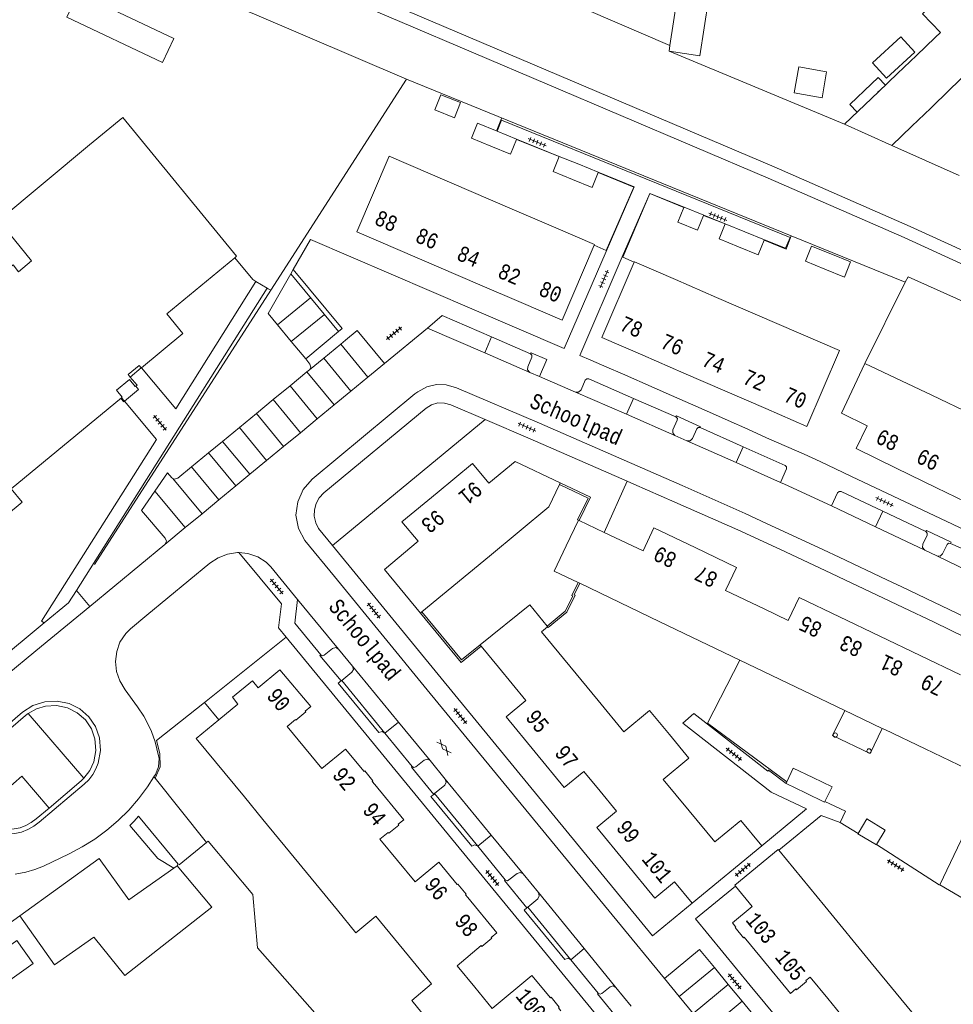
# Model space of a CAD drawing. Header units: metres. Extents: x 196790 to 198335, y 354523 to 356036.
# Tile 66 of 105: x 197660 to 197769, y 354958 to 355073. Entities that reach past the tile are written whole.
import ezdxf

# ---------------------------------------------------------------- set-up
doc = ezdxf.new("R2010")
doc.units = ezdxf.units.M
for name, pattern in [('DGN Style 1', [1.160006, 0.00193, -1.158076]), ('DGN Style 2', [186.027128, 111.616277, -74.410851]), ('DGN Style 3', [260.437979, 186.027128, -74.410851])]:
    doc.linetypes.add(name, pattern=pattern)
for name, color, linetype, lineweight in [('afdak', 252, 'DGN Style 2', 18), ('bij- of bedrijfsgebouw', 252, 'Continuous', 18), ('cultuurscheiding', 252, 'Continuous', 18), ('functiescheiding', 252, 'Continuous', 18), ('heg of haag', 252, 'Continuous', 18), ('hoofdgebouw', 252, 'Continuous', 18), ('huisnummer BAG', 252, 'Continuous', 18), ('kant asfaltverharding', 252, 'Continuous', 18), ('kant klinkerverharding', 252, 'Continuous', 18), ('kant muur (extern)', 252, 'Continuous', 18), ('kant tegelverharding', 252, 'Continuous', 18), ('molgoot', 252, 'DGN Style 3', 18), ('raster', 252, 'Continuous', 18), ('schutting', 252, 'Continuous', 18), ('spoorrail', 252, 'Continuous', 18), ('steunpilaar gebouw', 252, 'Continuous', 18), ('straatnaam', 252, 'Continuous', 18), ('T22_berm', 252, 'DGN Style 2', 18), ('T22_erfafsluiter', 252, 'DGN Style 2', 18), ('tuinhuis', 252, 'DGN Style 2', 18), ('tussenmuur WOZ', 252, 'DGN Style 1', 18), ('verh asfaltsymbool', 2, 'Continuous', 0), ('verh tegelsymbool', 2, 'Continuous', 0), ('zwembad', 252, 'DGN Style 2', 18)]:
    doc.layers.add(name, color=color, linetype=linetype, lineweight=lineweight)
doc.styles.add('Style-Courier New', font='cour.ttf')

# ---------------------------------------------------------------- blocks, each defined once
blk = doc.blocks.new('S505')
at = {"layer": 'steunpilaar gebouw', "linetype": 'Continuous', "lineweight": 0}
blk.add_circle((0, 0), 0.25, dxfattribs=at)
blk = doc.blocks.new('S612')
at = {"layer": 'verh asfaltsymbool', "color": 252}
for p, q in [((-0.99, -0.26), (0.01, 0.24)), ((0.01, -0.26), (-0.99, 0.24)), ((0.01, 0.24), (1.01, -0.26)), ((1.01, 0.24), (0.01, -0.26))]:
    blk.add_line(p, q, dxfattribs=at)
blk = doc.blocks.new('S642')
at = {"layer": 'verh tegelsymbool', "color": 252}
for p, q in [((-1.12, 0), (1.12, 0)), ((-0.9, -0.25), (-0.9, 0.25)), ((-0.45, -0.25), (-0.45, 0.25)), ((0, -0.25), (0, 0.25)), ((0.45, -0.25), (0.45, 0.25)), ((0.9, -0.25), (0.9, 0.25))]:
    blk.add_line(p, q, dxfattribs=at)

msp = doc.modelspace()

# ---------------------------------------------------------------- linework, layer by layer
at = {"layer": 'afdak'}
msp.add_line((197673.101, 355031.162), (197674.39, 355032.225), dxfattribs=at)
at = {"layer": 'afdak', "flags": 128}
for points in [[(197667.085, 355075.668), (197665.761, 355072.874), (197676.839, 355067.624), (197678.165, 355070.427), (197667.085, 355075.668)], [(197760.692, 355065.007), (197759.838, 355065.896), (197759.064, 355065.152)], [(197759.064, 355065.152), (197756.569, 355062.756), (197757.415, 355061.875)], [(197672.444, 355028.349), (197674.085, 355029.705), (197673.747, 355030.113)], [(197672.021, 355028.686), (197672.358, 355028.278), (197672.444, 355028.349)], [(197755.972, 354992.507), (197754.576, 354989.595), (197758.913, 354987.516), (197760.314, 354990.427)]]:
    msp.add_lwpolyline(points, dxfattribs=at)
at = {"layer": 'bij- of bedrijfsgebouw'}
for p, q in [((197735.699, 355069.601), (197737.211, 355079.559)), ((197766.467, 355070.525), (197764.29, 355068.446)), ((197767.089, 355071.12), (197766.467, 355070.525)), ((197735.6, 355068.947), (197735.699, 355069.601)), ((197764.29, 355068.446), (197762.1, 355066.352)), ((197762.1, 355066.352), (197759.895, 355064.245)), ((197768.133, 355064.462), (197770.299, 355066.551)), ((197759.895, 355064.245), (197755.965, 355060.49)), ((197765.952, 355062.358), (197768.133, 355064.462)), ((197763.756, 355060.241), (197765.952, 355062.358)), ((197755.965, 355060.49), (197761.453, 355058.004)), ((197761.453, 355058.004), (197763.756, 355060.241)), ((197715.659, 355059.687), (197717.927, 355058.756)), ((197717.927, 355058.756), (197717.914, 355058.725)), ((197722.854, 355056.753), (197722.846, 355056.732)), ((197725.121, 355055.827), (197722.854, 355056.753)), ((197727.388, 355054.901), (197725.121, 355055.827)), ((197727.377, 355054.873), (197727.388, 355054.901)), ((197737.345, 355050.868), (197737.329, 355050.828)), ((197739.622, 355049.944), (197737.345, 355050.868)), ((197739.608, 355049.908), (197739.622, 355049.944)), ((197742.119, 355048.933), (197742.11, 355048.91)), ((197744.388, 355048.009), (197742.119, 355048.933)), ((197746.656, 355047.085), (197744.388, 355048.009)), ((197746.631, 355047.024), (197746.656, 355047.085)), ((197725.174, 355014.512), (197725.086, 355014.553)), ((197728.062, 355013.146), (197725.174, 355014.512)), ((197725.059, 355007.334), (197725.25, 355007.244)), ((197720.799, 355001.609), (197721.522, 355002.206)), ((197721.522, 355002.206), (197721.459, 355002.284)), ((197713.701, 355000.099), (197713.818, 354999.954)), ((197713.818, 354999.954), (197715.807, 354997.502)), ((197749.261, 354984.217), (197749.175, 354984.027)), ((197749.175, 354984.027), (197751.411, 354982.943)), ((197678.152, 354974.217), (197672.953, 354970.552)), ((197678.534, 354974.486), (197678.152, 354974.217)), ((197668.909, 354966.176), (197672.474, 354961.751))]:
    msp.add_line(p, q, dxfattribs=at)
at = {"layer": 'bij- of bedrijfsgebouw', "flags": 128}
for points in [[(197745.692, 355078.983), (197745.715, 355078.282), (197740.667, 355078.195), (197739.181, 355068.404), (197735.6, 355068.947)], [(197767.089, 355071.12), (197765.002, 355073.281), (197768.15, 355076.305), (197770.317, 355074.205)], [(197710.719, 355061.224), (197711.417, 355062.989), (197709.148, 355063.9), (197708.439, 355062.129), (197710.719, 355061.224)], [(197714.946, 355057.931), (197712.677, 355058.856), (197713.39, 355060.617), (197715.659, 355059.687)], [(197714.946, 355057.931), (197717.214, 355057.006), (197717.914, 355058.725)], [(197722.846, 355056.732), (197722.144, 355054.991), (197724.409, 355054.069)], [(197724.409, 355054.069), (197726.673, 355053.146), (197727.377, 355054.873)], [(197737.329, 355050.828), (197736.639, 355049.103), (197738.916, 355048.183), (197739.608, 355049.908)], [(197742.11, 355048.91), (197741.399, 355047.186), (197743.664, 355046.264)], [(197743.664, 355046.264), (197745.928, 355045.342), (197746.631, 355047.024)], [(197754.38, 355045.439), (197752.108, 355046.351), (197751.412, 355044.581), (197753.679, 355043.671)], [(197753.679, 355043.671), (197755.946, 355042.761), (197756.652, 355044.527), (197754.38, 355045.439)], [(197725.059, 355007.334), (197722.291, 355008.64), (197723.688, 355011.597), (197725.086, 355014.553)], [(197713.701, 355000.099), (197719.446, 355004.763), (197721.459, 355002.284)], [(197752.272, 354984.718), (197749.989, 354985.817), (197749.261, 354984.217)], [(197753.687, 354981.941), (197754.511, 354983.64), (197752.272, 354984.718)], [(197751.411, 354982.943), (197753.647, 354981.858), (197753.687, 354981.941)], [(197757.526, 354978.249), (197758.541, 354979.921), (197760.67, 354978.636), (197759.671, 354976.956)], [(197757.526, 354978.249), (197757.503, 354978.211), (197759.644, 354976.911), (197759.671, 354976.956)], [(197672.953, 354970.552), (197669.507, 354975.316), (197660.295, 354968.701)], [(197672.474, 354961.751), (197682.581, 354969.673), (197678.534, 354974.486)], [(197660.295, 354968.701), (197664.318, 354963.009), (197668.869, 354966.225), (197668.909, 354966.176)]]:
    msp.add_lwpolyline(points, dxfattribs=at)
at = {"layer": 'cultuurscheiding'}
for p, q in [((197696.577, 355011.619), (197714.277, 355026.224)), ((197691.197, 355000.987), (197681.739, 354993.425))]:
    msp.add_line(p, q, dxfattribs=at)
at = {"layer": 'functiescheiding'}
for p, q in [((197694.026, 355040.365), (197690.193, 355037.2)), ((197691.792, 355035.268), (197695.643, 355038.405)), ((197715.014, 355035.813), (197714.217, 355033.967)), ((197697.516, 355034.97), (197700.669, 355031.151)), ((197698.705, 355029.534), (197695.564, 355033.366)), ((197696.752, 355027.926), (197693.606, 355031.756)), ((197691.65, 355030.149), (197694.8, 355026.319)), ((197692.844, 355024.708), (197689.696, 355028.542)), ((197731.48, 355028.684), (197730.672, 355026.839)), ((197687.738, 355026.933), (197690.894, 355023.103)), ((197688.918, 355021.476), (197685.767, 355025.312)), ((197683.804, 355023.698), (197686.98, 355019.881)), ((197743.368, 355021.237), (197744.198, 355023.079)), ((197685.345, 355018.534), (197682.188, 355022.37)), ((197680.226, 355020.757), (197683.389, 355016.924)), ((197681.439, 355015.318), (197678.052, 355019.411)), ((197675.973, 355017.921), (197679.469, 355013.696)), ((197760.399, 355015.602), (197759.548, 355013.8)), ((197704.225, 354991.136), (197702.65, 354989.863)), ((197713.427, 354976.748), (197714.981, 354978.031)), ((197724.209, 354963.596), (197725.761, 354964.882)), ((197736.781, 354959.329), (197740.856, 354962.681)), ((197742.467, 354960.724), (197738.393, 354957.368)), ((197740.004, 354955.408), (197744.071, 354958.776))]:
    msp.add_line(p, q, dxfattribs=at)
at = {"layer": 'heg of haag'}
for p, q in [((197735.6, 355068.947), (197755.965, 355060.49)), ((197761.453, 355058.004), (197769.266, 355054.539))]:
    msp.add_line(p, q, dxfattribs=at)
at = {"layer": 'hoofdgebouw'}
for p, q in [((197707.899, 355054.71), (197712.662, 355052.661)), ((197712.662, 355052.661), (197717.425, 355050.612)), ((197717.425, 355050.612), (197722.188, 355048.563)), ((197708.909, 355043.908), (197704.147, 355045.961)), ((197713.67, 355041.856), (197708.909, 355043.908)), ((197741.113, 355040.399), (197736.354, 355042.453)), ((197718.432, 355039.803), (197713.67, 355041.856)), ((197745.871, 355038.344), (197741.113, 355040.399)), ((197750.63, 355036.29), (197745.871, 355038.344)), ((197732.571, 355033.679), (197737.327, 355031.62)), ((197674.39, 355032.225), (197674.401, 355032.234)), ((197737.327, 355031.62), (197742.084, 355029.561)), ((197766.061, 355029.046), (197758.302, 355032.748)), ((197742.084, 355029.561), (197746.84, 355027.501)), ((197672.105, 355028.756), (197672.179, 355028.817)), ((197770.747, 355026.81), (197766.061, 355029.046)), ((197761.961, 355020.592), (197766.632, 355018.326)), ((197722.9, 355018.694), (197722.989, 355018.881)), ((197766.632, 355018.326), (197771.304, 355016.061)), ((197706.93, 355003.932), (197714.763, 355010.405)), ((197734.539, 355002.785), (197725.25, 355007.244)), ((197706.767, 355003.797), (197706.93, 355003.932)), ((197760.054, 355001.122), (197755.375, 355003.367)), ((197743.794, 354998.343), (197734.539, 355002.785)), ((197727.372, 354993.647), (197720.799, 355001.609)), ((197764.733, 354998.877), (197760.054, 355001.122)), ((197769.413, 354996.632), (197764.733, 354998.877)), ((197743.794, 354998.343), (197751.25, 354994.77)), ((197751.25, 354994.77), (197755.93, 354992.527)), ((197760.611, 354990.284), (197765.29, 354988.04)), ((197765.29, 354988.04), (197772.798, 354984.439)), ((197686.35, 354982.467), (197688.482, 354979.87)), ((197688.482, 354979.87), (197691.596, 354976.097)), ((197691.596, 354976.097), (197697.135, 354969.354)), ((197746.346, 354976.808), (197738.287, 354970.154)), ((197753.661, 354969.82), (197748.347, 354976.291)), ((197759.057, 354963.251), (197753.661, 354969.82)), ((197764.305, 354956.862), (197759.057, 354963.251))]:
    msp.add_line(p, q, dxfattribs=at)
at = {"layer": 'hoofdgebouw', "flags": 128}
for points in [[(197668.376, 355058.07), (197657.811, 355049.305), (197661.674, 355044.636), (197660.167, 355043.375), (197659.524, 355044.154), (197646.457, 355033.341), (197646.749, 355032.961), (197644.615, 355031.232), (197642.118, 355034.27), (197642.972, 355034.947), (197628.93, 355051.994), (197635.151, 355057.114), (197629.715, 355063.721), (197628.368, 355062.608), (197626.817, 355064.52), (197628.096, 355065.565)], [(197685.226, 355044.999), (197685.424, 355045.163), (197672.242, 355061.24), (197668.376, 355058.07)], [(197704.147, 355045.961), (197699.386, 355048.013), (197703.14, 355056.756), (197707.899, 355054.71)], [(197722.188, 355048.563), (197726.951, 355046.514), (197726.925, 355046.453)], [(197726.925, 355046.453), (197723.193, 355037.751), (197718.432, 355039.803)], [(197674.401, 355032.234), (197679.226, 355036.216), (197677.351, 355038.492), (197685.226, 355044.999)], [(197731.56, 355044.464), (197727.814, 355035.739), (197732.571, 355033.679)], [(197736.354, 355042.453), (197731.581, 355044.513), (197731.56, 355044.464)], [(197672.105, 355028.756), (197659.308, 355018.18), (197660.588, 355016.641), (197647.633, 355005.935), (197642.527, 355012.13), (197641.194, 355011.021), (197630.475, 355023.986), (197631.846, 355025.123), (197625.747, 355032.47), (197627.354, 355033.787), (197624.815, 355036.868)], [(197746.84, 355027.501), (197751.597, 355025.442), (197755.389, 355034.236), (197750.63, 355036.29)], [(197673.101, 355031.162), (197672.888, 355031.453), (197674.161, 355032.503), (197674.39, 355032.225)], [(197758.302, 355032.748), (197755.599, 355026.956), (197758.566, 355025.514), (197757.291, 355022.857), (197761.961, 355020.592)], [(197672.179, 355028.817), (197671.497, 355029.644), (197673.008, 355030.891), (197673.69, 355030.065)], [(197673.101, 355031.162), (197673.894, 355030.234), (197673.747, 355030.113), (197673.69, 355030.065)], [(197722.989, 355018.881), (197717.759, 355021.361), (197714.687, 355018.85), (197712.802, 355021.127), (197708.704, 355017.744)], [(197714.763, 355010.405), (197721.666, 355016.109), (197722.9, 355018.694)], [(197708.704, 355017.744), (197704.609, 355014.363), (197706.491, 355012.112), (197702.584, 355008.851), (197706.767, 355003.797)], [(197738.644, 355011.38), (197733.852, 355013.668), (197732.583, 355010.998), (197728.062, 355013.146)], [(197746.635, 355004.271), (197742.157, 355006.419), (197743.435, 355009.091), (197738.644, 355011.38)], [(197755.375, 355003.367), (197750.696, 355005.612), (197749.411, 355002.941), (197746.635, 355004.271)], [(197715.807, 354997.502), (197718.995, 354993.644), (197716.697, 354991.759), (197720.062, 354987.655)], [(197693.331, 354988.206), (197691.324, 354990.647), (197692.262, 354991.439), (197692.333, 354991.355), (197693.479, 354992.322), (197693.408, 354992.407), (197694.042, 354992.942), (197690.443, 354997.204), (197687.929, 354995.137), (197687.287, 354995.942), (197684.951, 354994.031), (197685.603, 354993.234), (197683.381, 354991.406)], [(197735.639, 354989.713), (197733.346, 354992.49), (197730.362, 354990.026), (197727.372, 354993.647)], [(197760.611, 354990.284), (197760.314, 354990.427), (197755.93, 354992.527)], [(197683.381, 354991.406), (197680.774, 354989.262), (197686.35, 354982.467)], [(197737.939, 354980.865), (197734.928, 354984.511), (197737.905, 354986.969), (197735.639, 354989.713)], [(197701.463, 354983.932), (197701.178, 354984.28), (197701.263, 354984.35), (197700.308, 354985.511), (197700.224, 354985.44), (197698.092, 354988.029), (197695.338, 354985.765), (197693.331, 354988.206)], [(197720.062, 354987.655), (197723.427, 354983.55), (197725.715, 354985.431), (197727.614, 354983.134)], [(197704.105, 354975.092), (197702.071, 354977.563), (197703.025, 354978.35), (197703.095, 354978.265), (197704.254, 354979.217), (197704.185, 354979.302), (197704.826, 354979.829), (197701.463, 354983.932)], [(197727.614, 354983.134), (197729.512, 354980.836), (197727.22, 354978.944), (197730.593, 354974.842)], [(197746.346, 354976.808), (197743.927, 354979.738), (197740.919, 354977.255), (197737.939, 354980.865)], [(197748.347, 354976.291), (197748.261, 354976.395), (197743.215, 354972.238), (197743.295, 354972.14)], [(197712.258, 354970.8), (197711.98, 354971.138), (197712.067, 354971.214), (197711.109, 354972.376), (197711.024, 354972.308), (197708.895, 354974.891), (197706.139, 354972.622), (197704.105, 354975.092)], [(197738.287, 354970.154), (197736.242, 354972.618), (197733.965, 354970.739), (197730.593, 354974.842)], [(197743.295, 354972.14), (197745.239, 354969.76), (197742.953, 354967.873), (197743.363, 354967.385), (197743.285, 354967.323), (197744.23, 354966.138), (197744.308, 354966.2), (197746.308, 354963.776)], [(197712.258, 354970.8), (197715.627, 354966.714), (197714.986, 354966.186), (197715.056, 354966.101), (197713.899, 354965.147), (197713.829, 354965.232), (197711.02, 354962.893), (197713.057, 354960.425)], [(197697.135, 354969.354), (197699.292, 354966.728), (197701.598, 354968.652), (197704.843, 354964.695)], [(197704.843, 354964.695), (197708.045, 354960.79), (197705.753, 354958.853), (197707.934, 354956.196)], [(197746.308, 354963.776), (197749.677, 354959.692), (197750.31, 354960.21), (197750.377, 354960.119), (197751.547, 354961.079), (197751.471, 354961.169), (197751.971, 354961.577), (197754.002, 354959.103)], [(197723.068, 354957.675), (197722.787, 354958.015), (197722.872, 354958.079), (197721.925, 354959.238), (197721.837, 354959.173), (197719.698, 354961.757), (197715.094, 354957.957), (197713.057, 354960.425)], [(197754.002, 354959.103), (197756.033, 354956.628), (197755.531, 354956.218), (197755.462, 354956.301), (197754.3, 354955.352), (197754.368, 354955.264), (197753.742, 354954.747), (197757.103, 354950.651)]]:
    msp.add_lwpolyline(points, dxfattribs=at)
at = {"layer": 'kant asfaltverharding'}
for p, q in [((197702.594, 355032.736), (197707.569, 355036.832)), ((197707.569, 355036.832), (197714.217, 355033.967)), ((197714.217, 355033.967), (197719.47, 355031.703)), ((197700.669, 355031.151), (197702.594, 355032.736)), ((197719.47, 355031.703), (197720.572, 355031.227)), ((197698.705, 355029.534), (197700.669, 355031.151)), ((197720.572, 355031.227), (197724.745, 355029.424)), ((197696.752, 355027.926), (197698.705, 355029.534)), ((197724.745, 355029.424), (197730.672, 355026.839)), ((197694.8, 355026.319), (197696.752, 355027.926)), ((197692.844, 355024.708), (197694.8, 355026.319)), ((197730.672, 355026.839), (197736.291, 355024.388)), ((197690.894, 355023.103), (197692.844, 355024.708)), ((197736.291, 355024.388), (197737.657, 355023.777)), ((197688.918, 355021.476), (197690.894, 355023.103)), ((197686.98, 355019.881), (197688.918, 355021.476)), ((197685.345, 355018.534), (197686.98, 355019.881)), ((197683.389, 355016.924), (197685.345, 355018.534)), ((197681.439, 355015.318), (197683.389, 355016.924)), ((197754.428, 355016.224), (197759.548, 355013.8)), ((197679.469, 355013.696), (197681.439, 355015.318)), ((197677.115, 355011.758), (197679.469, 355013.696)), ((197759.548, 355013.8), (197765.268, 355011.091)), ((197668.407, 355004.567), (197677.115, 355011.758)), ((197765.268, 355011.091), (197766.67, 355010.428)), ((197692.502, 355005.378), (197689.422, 355009.142)), ((197696.803, 355008.023), (197707.911, 354994.464)), ((197697.271, 354999.605), (197692.502, 355005.378)), ((197662.83, 354999.961), (197668.407, 355004.567)), ((197698.889, 354997.643), (197697.271, 354999.605)), ((197704.225, 354991.136), (197698.889, 354997.643)), ((197729.539, 354968.139), (197707.911, 354994.464)), ((197707.879, 354986.679), (197704.225, 354991.136)), ((197675.557, 354990.112), (197675.575, 354990.076)), ((197709.638, 354984.535), (197707.879, 354986.679)), ((197714.981, 354978.031), (197709.638, 354984.535)), ((197718.671, 354973.538), (197714.981, 354978.031)), ((197720.443, 354971.376), (197718.671, 354973.538)), ((197725.761, 354964.882), (197720.443, 354971.376)), ((197729.539, 354968.139), (197735.074, 354961.406)), ((197729.447, 354960.382), (197725.761, 354964.882)), ((197735.074, 354961.406), (197736.781, 354959.329)), ((197731.222, 354958.228), (197729.447, 354960.382)), ((197736.781, 354959.329), (197738.393, 354957.368))]:
    msp.add_line(p, q, dxfattribs=at)
at = {"layer": 'kant asfaltverharding', "flags": 128}
for points in [[(197696.803, 355008.023), (197693.368, 355012.216), (197692.619, 355013.614), (197692.333, 355015.152), (197692.535, 355016.697), (197693.185, 355018.14), (197694.214, 355019.318), (197706.119, 355029.199), (197706.463, 355029.459), (197707.517, 355030.013), (197708.634, 355030.293), (197709.77, 355030.265), (197710.946, 355029.919), (197720.579, 355025.796), (197737.104, 355018.567), (197744.425, 355015.327), (197746.916, 355014.186), (197753.534, 355011.131), (197755.35, 355010.278), (197760.866, 355007.639), (197762.582, 355006.852), (197770.898, 355002.851)], [(197737.657, 355023.777), (197739.508, 355022.946), (197743.368, 355021.237)], [(197743.368, 355021.237), (197747.077, 355019.58), (197748.537, 355018.948)], [(197748.537, 355018.948), (197748.975, 355018.758), (197754.431, 355016.239)], [(197685.711, 355010.798), (197685.556, 355010.812), (197684.397, 355010.619), (197683.322, 355010.216), (197682.351, 355009.583), (197675.042, 355003.541)], [(197689.422, 355009.142), (197688.886, 355009.688), (197687.895, 355010.312), (197686.759, 355010.705), (197685.711, 355010.798)], [(197766.67, 355010.428), (197770.258, 355008.701), (197772.169, 355007.772)], [(197673.97, 354992.929), (197672.537, 354994.9), (197671.895, 354995.928), (197671.529, 354997.01), (197671.405, 354998.175), (197671.544, 354999.347), (197671.918, 355000.422), (197672.595, 355001.435), (197673.154, 355001.977), (197675.042, 355003.541)], [(197653.43, 354992.226), (197662.83, 354999.961)], [(197667.736, 354984.632), (197668.417, 354985.526), (197668.876, 354986.551), (197669.114, 354987.864), (197669.013, 354989.195), (197668.603, 354990.378), (197667.903, 354991.416), (197666.961, 354992.24), (197665.841, 354992.798), (197664.576, 354993.063), (197663.286, 354992.999), (197662.237, 354992.688), (197661.283, 354992.152)], [(197673.97, 354992.929), (197674.671, 354991.85), (197675.557, 354990.112)], [(197661.283, 354992.152), (197660.969, 354991.906), (197655.545, 354987.29), (197655.292, 354987.059)], [(197676.399, 354987.244), (197676.012, 354988.866), (197675.575, 354990.076)], [(197676.399, 354987.244), (197676.462, 354986.928), (197676.405, 354985.964), (197676.034, 354985.073), (197675.855, 354984.794)], [(197663.689, 354981.185), (197662.188, 354979.919), (197661.622, 354979.497), (197660.996, 354979.155), (197660.328, 354978.907), (197659.638, 354978.757), (197658.224, 354978.746), (197656.859, 354979.116), (197655.697, 354979.818), (197654.779, 354980.818), (197654.157, 354982.021), (197653.848, 354983.339), (197653.879, 354984.456), (197654.206, 354985.525), (197654.679, 354986.342), (197655.292, 354987.059)], [(197675.855, 354984.794), (197675.113, 354983.636), (197674.08, 354982.259), (197672.942, 354980.955), (197671.708, 354979.735), (197670.386, 354978.611), (197668.988, 354977.59), (197667.527, 354976.681), (197666.016, 354975.887), (197663.033, 354974.458), (197662.045, 354974.048), (197661.019, 354973.745), (197660.4, 354973.618), (197659.774, 354973.53)], [(197663.689, 354981.185), (197667.426, 354984.336), (197667.736, 354984.632)]]:
    msp.add_lwpolyline(points, dxfattribs=at)
at = {"layer": 'kant klinkerverharding'}
for p, q in [((197691.792, 355035.268), (197690.193, 355037.2)), ((197693.458, 355033.256), (197691.792, 355035.268)), ((197698.088, 355035.441), (197697.516, 355034.97)), ((197715.014, 355035.813), (197719.537, 355033.862)), ((197697.516, 355034.97), (197695.564, 355033.366)), ((197695.564, 355033.366), (197693.914, 355032.009)), ((197693.606, 355031.756), (197691.65, 355030.149)), ((197693.914, 355032.009), (197693.606, 355031.756)), ((197691.65, 355030.149), (197689.696, 355028.542)), ((197689.696, 355028.542), (197687.738, 355026.933)), ((197736.404, 355026.532), (197731.48, 355028.684)), ((197687.738, 355026.933), (197685.767, 355025.312)), ((197685.767, 355025.312), (197683.804, 355023.698)), ((197744.198, 355023.079), (197739.213, 355025.293)), ((197683.804, 355023.698), (197682.188, 355022.37)), ((197682.188, 355022.37), (197680.226, 355020.757)), ((197754.428, 355016.224), (197754.431, 355016.239)), ((197765.4, 355013.236), (197760.399, 355015.602)), ((197697.647, 354995.992), (197697.555, 354995.918)), ((197702.635, 354989.882), (197697.647, 354995.992)), ((197667.736, 354984.632), (197661.283, 354992.152)), ((197702.635, 354989.882), (197702.65, 354989.863)), ((197702.65, 354989.863), (197705.805, 354986.009)), ((197675.989, 354984.631), (197675.855, 354984.794)), ((197708.414, 354982.857), (197708.31, 354982.772)), ((197713.427, 354976.748), (197708.414, 354982.857)), ((197713.427, 354976.748), (197716.595, 354972.878)), ((197719.211, 354969.706), (197719.101, 354969.614)), ((197724.209, 354963.596), (197719.211, 354969.706)), ((197724.209, 354963.596), (197727.381, 354959.716)), ((197742.467, 354960.724), (197740.856, 354962.681)), ((197744.071, 354958.776), (197742.467, 354960.724))]:
    msp.add_line(p, q, dxfattribs=at)
at = {"layer": 'kant klinkerverharding', "flags": 128}
for points in [[(197690.193, 355037.2), (197689.105, 355038.514), (197691.738, 355043.139)], [(197715.014, 355035.813), (197709.295, 355038.279), (197707.569, 355036.832)], [(197702.594, 355032.736), (197699.429, 355036.543), (197698.088, 355035.441)], [(197693.914, 355032.009), (197694.064, 355032.315), (197693.941, 355032.673), (197693.458, 355033.256)], [(197719.47, 355031.703), (197719.195, 355032.007), (197719.212, 355032.355), (197719.7, 355033.458), (197719.702, 355033.684), (197719.537, 355033.862)], [(197731.48, 355028.684), (197726.307, 355030.944), (197726.069, 355030.953), (197725.888, 355030.79), (197725.401, 355029.686), (197725.109, 355029.415), (197724.745, 355029.424)], [(197736.291, 355024.388), (197736.025, 355024.695), (197736.049, 355025.047), (197736.557, 355026.142), (197736.563, 355026.361), (197736.404, 355026.532)], [(197737.657, 355023.777), (197738.064, 355023.773), (197738.322, 355024.043), (197738.813, 355025.144), (197738.969, 355025.293), (197739.213, 355025.293)], [(197748.537, 355018.948), (197749.238, 355020.517), (197749.223, 355020.736), (197749.058, 355020.92), (197744.198, 355023.079)], [(197680.226, 355020.757), (197678.612, 355019.43), (197678.219, 355019.311), (197678.052, 355019.411)], [(197678.052, 355019.411), (197677.915, 355019.492), (197677.446, 355020.047), (197675.973, 355017.921)], [(197677.115, 355011.758), (197677.303, 355012.137), (197677.176, 355012.46), (197674.434, 355015.7), (197675.973, 355017.921)], [(197754.431, 355016.239), (197755.153, 355017.747), (197755.315, 355017.9), (197755.56, 355017.891), (197760.399, 355015.602)], [(197765.268, 355011.091), (197764.995, 355011.413), (197765.052, 355011.797), (197765.556, 355012.841), (197765.558, 355013.057), (197765.4, 355013.236)], [(197768.261, 355011.869), (197768.015, 355011.906), (197767.849, 355011.736), (197767.327, 355010.66), (197767.048, 355010.409), (197766.67, 355010.428)], [(197773.031, 355009.576), (197772.534, 355009.83), (197769.402, 355011.338), (197768.261, 355011.869)], [(197692.502, 355005.378), (197692.212, 355002.614), (197695.202, 354998.94)], [(197695.202, 354998.94), (197695.386, 354998.829), (197695.615, 354998.895), (197696.566, 354999.672), (197696.974, 354999.797), (197697.271, 354999.605)], [(197698.889, 354997.643), (197698.993, 354997.24), (197698.819, 354996.941), (197697.647, 354995.992)], [(197697.555, 354995.918), (197697.22, 354995.646), (197701.938, 354989.936), (197702.325, 354990.061), (197702.635, 354989.882)], [(197655.292, 354987.059), (197658.599, 354983.194), (197660.545, 354984.864), (197663.689, 354981.185)], [(197705.805, 354986.009), (197706.019, 354985.9), (197706.243, 354985.972), (197707.184, 354986.747), (197707.537, 354986.857), (197707.879, 354986.679)], [(197709.638, 354984.535), (197709.758, 354984.178), (197709.592, 354983.818), (197708.414, 354982.857)], [(197708.31, 354982.772), (197707.989, 354982.51), (197712.731, 354976.778), (197713.043, 354976.927), (197713.427, 354976.748)], [(197678.534, 354974.486), (197678.685, 354974.677), (197674.08, 354980.235), (197673.578, 354979.668), (197673.056, 354979.16), (197676.328, 354975.34), (197678.152, 354974.217)], [(197716.595, 354972.878), (197716.856, 354972.757), (197717.037, 354972.844), (197717.969, 354973.607), (197718.321, 354973.704), (197718.671, 354973.538)], [(197720.443, 354971.376), (197720.553, 354970.989), (197720.382, 354970.673), (197719.211, 354969.706)], [(197719.101, 354969.614), (197718.794, 354969.361), (197723.498, 354963.63), (197723.853, 354963.779), (197724.209, 354963.596)], [(197740.856, 354962.681), (197739.143, 354964.763), (197735.074, 354961.406)], [(197727.381, 354959.716), (197727.599, 354959.612), (197727.819, 354959.683), (197728.756, 354960.448), (197729.102, 354960.555), (197729.447, 354960.382)], [(197741.74, 354953.296), (197745.808, 354956.665), (197744.071, 354958.776)]]:
    msp.add_lwpolyline(points, dxfattribs=at)
at = {"layer": 'kant muur (extern)', "flags": 128}
for points in [[(197722.9, 355018.694), (197726.203, 355017.129), (197724.984, 355014.601), (197725.086, 355014.553)], [(197725.174, 355014.512), (197726.484, 355017.228), (197722.989, 355018.881)], [(197721.459, 355002.284), (197723.561, 355004.013), (197724.424, 355005.768), (197724.334, 355005.811), (197725.059, 355007.334)], [(197721.522, 355002.206), (197721.594, 355002.123), (197723.729, 355003.88), (197724.707, 355005.867), (197724.614, 355005.911), (197725.25, 355007.244)], [(197706.767, 355003.797), (197711.501, 354998.079), (197713.818, 354999.954)], [(197706.93, 355003.932), (197711.53, 354998.373), (197713.701, 355000.099)], [(197660.295, 354968.701), (197656.625, 354966.044), (197656.326, 354966.449)]]:
    msp.add_lwpolyline(points, dxfattribs=at)
at = {"layer": 'kant tegelverharding'}
for p, q in [((197722.854, 355056.753), (197717.927, 355058.756)), ((197742.119, 355048.933), (197739.622, 355049.944)), ((197691.738, 355043.139), (197692.018, 355043.626)), ((197697.267, 355036.436), (197691.738, 355043.139)), ((197666.866, 355006.426), (197688.999, 355041.454)), ((197697.267, 355036.436), (197693.458, 355033.256)), ((197672.444, 355028.349), (197672.105, 355028.756)), ((197730.726, 355019.088), (197731.501, 355018.749)), ((197709.179, 354996.249), (197696.577, 355011.619)), ((197665.952, 355004.98), (197666.866, 355006.426)), ((197668.407, 355004.567), (197666.866, 355006.426)), ((197663.126, 355002.644), (197665.952, 355004.98)), ((197759.671, 354976.956), (197766.925, 354972.283))]:
    msp.add_line(p, q, dxfattribs=at)
at = {"layer": 'kant tegelverharding', "flags": 128}
for points in [[(197715.659, 355059.687), (197716.161, 355060.96), (197749.639, 355047.337), (197749.114, 355046.089), (197746.656, 355047.085)], [(197727.388, 355054.901), (197731.538, 355053.203), (197723.424, 355034.463), (197712.747, 355039.078), (197694.018, 355047.095), (197692.018, 355043.626)], [(197730.173, 355045.096), (197733.36, 355052.463), (197737.345, 355050.868)], [(197730.173, 355045.096), (197725.239, 355033.674), (197726.547, 355033.114), (197728.384, 355032.305), (197730.213, 355031.517), (197733.882, 355029.896), (197735.903, 355029.031), (197740.285, 355027.091), (197742.45, 355026.141), (197744.725, 355025.117), (197746.91, 355024.094), (197749.241, 355023.116), (197751.285, 355022.222), (197753.111, 355021.383), (197754.922, 355020.522), (197756.754, 355019.638)], [(197674.401, 355032.234), (197678.386, 355027.458), (197687.677, 355042.24)], [(197719.537, 355033.862), (197719.6, 355033.984), (197721.413, 355033.178), (197720.572, 355031.227)], [(197781.763, 355031.906), (197791.887, 355026.911), (197783.74, 355010.195), (197782.364, 355007.28), (197777.472, 355009.722), (197773.892, 355011.488), (197772.087, 355012.355), (197770.265, 355013.249), (197768.471, 355014.089), (197756.754, 355019.638)], [(197615.567, 355029.132), (197617.767, 355026.743), (197619.686, 355024.629), (197621.596, 355022.508), (197623.493, 355020.375), (197625.375, 355018.228), (197627.253, 355016.056), (197629.117, 355013.872), (197630.966, 355011.676), (197632.802, 355009.468), (197645.302, 354994.333), (197645.939, 354993.691), (197646.73, 354993.15), (197647.648, 354992.759), (197648.648, 354992.559), (197649.667, 354992.567), (197650.643, 354992.778), (197651.521, 354993.16), (197652.268, 354993.67), (197663.126, 355002.644)], [(197663.126, 355002.644), (197662.823, 355002.837), (197676.137, 355023.913), (197672.444, 355028.349)], [(197696.577, 355011.619), (197694.959, 355013.591), (197694.621, 355014.268), (197694.455, 355015.011), (197694.469, 355015.774), (197694.687, 355016.506), (197695.04, 355017.164), (197695.57, 355017.734), (197707.416, 355027.555), (197708.066, 355027.958), (197708.799, 355028.162), (197709.551, 355028.145), (197710.289, 355027.929), (197714.277, 355026.224)], [(197714.277, 355026.224), (197719.482, 355024), (197730.726, 355019.088)], [(197736.404, 355026.532), (197736.455, 355026.649), (197739.266, 355025.405), (197739.213, 355025.293)], [(197748.539, 355011.147), (197743.571, 355013.43), (197736.266, 355016.663), (197731.501, 355018.749)], [(197768.261, 355011.869), (197768.31, 355012.018), (197765.461, 355013.357), (197765.4, 355013.236)], [(197748.539, 355011.147), (197753.726, 355008.733), (197762.764, 355004.453), (197766.368, 355002.726), (197769.971, 355000.978), (197771.759, 355000.076), (197773.567, 354999.197), (197775.339, 354998.308), (197778.903, 354996.474), (197781.581, 354995.082)], [(197685.711, 355010.798), (197690.648, 355004.852), (197690.314, 355002.062), (197691.197, 355000.987)], [(197691.197, 355000.987), (197741.445, 354939.799), (197736.405, 354935.63)], [(197695.202, 354998.94), (197695.099, 354998.862), (197697.555, 354995.918)], [(197709.179, 354996.249), (197733.682, 354966.384), (197738.287, 354970.154)], [(197746.346, 354976.808), (197751.548, 354981.096), (197747.434, 354983.034), (197737.199, 354991.022), (197738.493, 354992.135), (197747.05, 354985.453), (197747.13, 354985.564), (197749.175, 354984.027)], [(197705.805, 354986.009), (197705.716, 354985.922), (197708.31, 354982.772)], [(197757.526, 354978.249), (197755.45, 354979.504), (197756.076, 354980.805), (197753.687, 354981.941)], [(197748.347, 354976.291), (197753.233, 354980.306), (197755.45, 354979.504)], [(197716.595, 354972.878), (197716.499, 354972.776), (197719.101, 354969.614)], [(197764.789, 354945.987), (197765.068, 354945.642), (197759.919, 354942.622), (197745.018, 354960.613), (197738.674, 354968.321), (197743.302, 354972.116)], [(197727.381, 354959.716), (197727.287, 354959.646), (197729.9, 354956.482)]]:
    msp.add_lwpolyline(points, dxfattribs=at)
at = {"layer": 'molgoot', "flags": 128}
for points in [[(197692.018, 355043.626), (197697.691, 355036.782), (197697.267, 355036.436)], [(197653.308, 354983.32), (197653.345, 354984.538), (197653.706, 354985.702), (197654.333, 354986.741), (197655.166, 354987.625), (197660.614, 354992.291), (197661.823, 354993.075), (197663.196, 354993.513), (197664.634, 354993.583), (197666.044, 354993.29), (197667.28, 354992.678), (197668.321, 354991.774), (197669.097, 354990.633), (197669.549, 354989.329), (197669.659, 354987.854), (197669.393, 354986.399), (197669.12, 354985.713), (197668.752, 354985.064), (197668.298, 354984.472), (197667.773, 354983.953), (197662.559, 354979.541), (197661.933, 354979.068), (197661.239, 354978.685), (197660.497, 354978.405), (197659.731, 354978.236), (197658.949, 354978.174), (197658.159, 354978.22), (197657.383, 354978.374), (197656.642, 354978.629), (197655.972, 354978.97), (197655.352, 354979.408), (197654.801, 354979.93), (197654.335, 354980.52), (197653.648, 354981.856), (197653.308, 354983.32)]]:
    msp.add_lwpolyline(points, dxfattribs=at)
at = {"layer": 'raster'}
for p, q in [((197689.409, 355041.241), (197705.133, 355065.712)), ((197705.133, 355065.712), (197749.767, 355047.55)), ((197716.165, 355061.134), (197715.634, 355059.807)), ((197717.914, 355058.725), (197722.846, 355056.732)), ((197739.608, 355049.908), (197742.11, 355048.91)), ((197749.767, 355047.55), (197763.002, 355042.162)), ((197731.56, 355044.464), (197730.23, 355045.067)), ((197687.677, 355042.24), (197688.999, 355041.454)), ((197758.302, 355032.748), (197763.002, 355042.162)), ((197668.953, 355009.408), (197689.409, 355041.241)), ((197688.999, 355041.454), (197689.103, 355041.392)), ((197689.103, 355041.392), (197689.409, 355041.241)), ((197683.381, 354991.406), (197681.739, 354993.425)), ((197675.989, 354984.631), (197681.965, 354977.197)), ((197766.997, 354972.285), (197772.798, 354984.439)), ((197681.965, 354977.197), (197678.802, 354974.597))]:
    msp.add_line(p, q, dxfattribs=at)
at = {"layer": 'raster', "flags": 128}
for points in [[(197705.133, 355065.712), (197687.533, 355073.253), (197655.154, 355086.615), (197624.638, 355099.565), (197604.03, 355108.249), (197595.34, 355112.146)], [(197727.377, 355054.873), (197731.52, 355053.188), (197728.314, 355045.843), (197726.925, 355046.453)], [(197730.23, 355045.067), (197733.367, 355052.431), (197737.329, 355050.828)], [(197746.631, 355047.024), (197749.168, 355046.006), (197749.767, 355047.55)], [(197685.226, 355044.999), (197687.312, 355042.457), (197687.677, 355042.24)], [(197763.002, 355042.162), (197763.318, 355042.795), (197771.17, 355039.272)], [(197743.794, 354998.343), (197740.072, 354991.019), (197749.261, 354984.217)], [(197681.739, 354993.425), (197676.159, 354989.017), (197676.551, 354987.511), (197676.574, 354985.953), (197675.989, 354984.631)], [(197699.442, 354951.855), (197687.856, 354964.964), (197687.341, 354971.169), (197682.135, 354977.336), (197681.965, 354977.197)], [(197779.199, 354966.868), (197778.43, 354965.583), (197766.997, 354972.285)]]:
    msp.add_lwpolyline(points, dxfattribs=at)
at = {"layer": 'schutting'}
msp.add_line((197715.303, 355078.407), (197735.699, 355069.601), dxfattribs=at)
at = {"layer": 'spoorrail', "flags": 128}
for points in [[(197778.144, 355041.973), (197763.578, 355048.631), (197747.795, 355055.519), (197705.093, 355073.682), (197674.001, 355086.925), (197627.776, 355106.899), (197598.219, 355119.887), (197571.496, 355133.032), (197553.155, 355143.186), (197532.06, 355155.781), (197513.838, 355168.336), (197500.377, 355178.214), (197488.531, 355187.542), (197465.31, 355207.653), (197448.742, 355223.413), (197445.343, 355227.144)], [(197777.437, 355040.667), (197762.871, 355047.325), (197747.088, 355054.213), (197704.386, 355072.376), (197673.294, 355085.619), (197627.069, 355105.593), (197597.512, 355118.581), (197570.789, 355131.726), (197552.448, 355141.88), (197531.353, 355154.475), (197513.131, 355167.03), (197499.67, 355176.908), (197487.824, 355186.236), (197464.603, 355206.347), (197448.007, 355222.065), (197444.278, 355226.095)]]:
    msp.add_lwpolyline(points, dxfattribs=at)
at = {"layer": 'T22_berm'}
msp.add_line((197766.997, 354972.285), (197766.925, 354972.283), dxfattribs=at)
at = {"layer": 'T22_erfafsluiter'}
msp.add_line((197728.062, 355013.146), (197730.726, 355019.088), dxfattribs=at)
at = {"layer": 'tuinhuis'}
for p, q in [((197762.479, 355070.603), (197759.191, 355067.598)), ((197764.102, 355068.827), (197762.479, 355070.603)), ((197760.814, 355065.822), (197764.102, 355068.827)), ((197750.64, 355067.12), (197750.115, 355064.1)), ((197753.868, 355066.56), (197750.64, 355067.12)), ((197759.191, 355067.598), (197760.814, 355065.822)), ((197753.344, 355063.54), (197753.868, 355066.56)), ((197750.115, 355064.1), (197753.344, 355063.54))]:
    msp.add_line(p, q, dxfattribs=at)
at = {"layer": 'tussenmuur WOZ'}
msp.add_line((197759.895, 355064.245), (197759.064, 355065.152), dxfattribs=at)
at = {"layer": 'zwembad', "flags": 128}
msp.add_lwpolyline([(197661.864, 354963.175), (197659.969, 354965.819), (197653.734, 354961.351), (197655.629, 354958.707), (197661.864, 354963.175)], dxfattribs=at)

# ---------------------------------------------------------------- block references
at = {"layer": 'steunpilaar gebouw'}
for p in [(197754.875, 354989.651), (197758.8, 354987.801)]:
    msp.add_blockref('S505', p, dxfattribs=at)
at = {"layer": 'verh asfaltsymbool', "rotation": 129.3579569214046}
msp.add_blockref('S612', (197709.512, 354988.189), dxfattribs=at)
at = {"layer": 'verh tegelsymbool'}
for p, rotation in [((197720.307, 355058.386), 337.9751540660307), ((197741.257, 355049.745), 338.2837095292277), ((197728.046, 355042.515), 66.61335784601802), ((197703.707, 355036.231), 219.4828640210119), ((197676.553, 355025.846), 129.8055710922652), ((197719.116, 355025.348), 336.3574983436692), ((197760.589, 355016.706), 154.6647230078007), ((197690.092, 355006.87), 129.724862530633), ((197701.365, 355004.079), 309.4022412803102), ((197711.391, 354991.843), 309.4022412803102), ((197743.116, 354987.426), 142.0294983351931), ((197744.163, 354974.025), 219.5635086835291), ((197761.882, 354974.536), 147.4541066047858), ((197715.114, 354973.073), 309.4022412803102), ((197743.209, 354961.085), 309.4828640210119)]:
    msp.add_blockref('S642', p, dxfattribs=dict(at, rotation=rotation))

# ---------------------------------------------------------------- texts
at = {"layer": 'huisnummer BAG', "style": 'Style-Courier New', "width": 0.694444}
for s, rotation, p in [('88', 336.66596, (197701.307, 355048.927)), ('86', 336.66596, (197706.043, 355046.886)), ('84', 336.66596, (197710.838, 355044.819)), ('82', 336.66596, (197715.599, 355042.767)), ('80', 336.66596, (197720.352, 355040.718)), ('78', 336.61336, (197729.736, 355036.65)), ('76', 336.61336, (197734.468, 355034.602)), ('74', 336.61336, (197739.258, 355032.528)), ('72', 336.61336, (197744.014, 355030.469)), ('70', 336.61336, (197748.762, 355028.413)), ('68', 334.15239, (197759.425, 355023.6)), ('66', 334.15239, (197764.124, 355021.321)), ('91', 219.56351, (197712.971, 355019.191)), ('93', 219.19669, (197708.624, 355015.905)), ('89', 154.46027, (197736.655, 355010.556)), ('87', 154.46027, (197741.415, 355008.283)), ('85', 154.35693, (197753.518, 355002.483)), ('83', 154.35693, (197758.224, 355000.225)), ('81', 154.35693, (197762.914, 354997.976)), ('79', 154.35693, (197767.637, 354995.709)), ('90', 310.17242, (197688.831, 354994.125)), ('95', 309.35796, (197718.853, 354991.652)), ('97', 309.35796, (197722.233, 354987.53)), ('92', 309.48286, (197696.447, 354984.966)), ('94', 309.35796, (197699.958, 354980.874)), ('99', 309.43862, (197729.37, 354978.848)), ('101', 309.43862, (197732.342, 354975.233)), ('96', 309.48286, (197707.113, 354972.233)), ('98', 309.48286, (197710.614, 354967.986)), ('103', 309.51931, (197744.395, 354968.177)), ('105', 309.51931, (197747.79, 354963.863)), ('100', 309.64417, (197717.715, 354959.344))]:
    msp.add_text(s, height=1.8, rotation=rotation, dxfattribs=at).set_placement(p)
at = {"layer": 'straatnaam', "style": 'Style-Courier New', "width": 0.694444}
for rotation, p in [(336.3575, (197719.295, 355027.716)), (309.40224, (197696.013, 355004.479))]:
    msp.add_text('Schoolpad', height=1.8, rotation=rotation, dxfattribs=at).set_placement(p)

doc.saveas('drawing.dxf')
